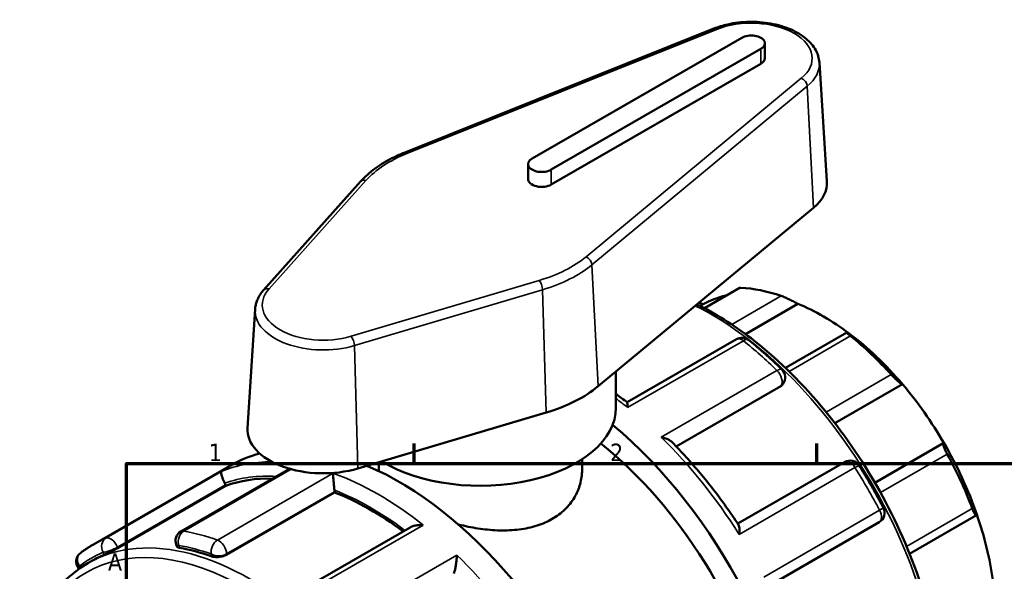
# Model space of a CAD drawing. Header units: millimetres. Extents: x -8 to 900, y -254 to 651.
# Tile 6 of 10: x 1 to 173, y 555 to 651. Entities that reach past the tile are written whole.
import ezdxf

# ---------------------------------------------------------------- set-up
doc = ezdxf.new("R2010")
doc.units = ezdxf.units.MM
for name, color, linetype, lineweight in [('Border (ANSI)', 7, 'Continuous', 70), ('Visible (ANSI)', 7, 'Continuous', 50), ('Visible Narrow (ANSI)', 7, 'Continuous', 35)]:
    doc.layers.add(name, color=color, linetype=linetype, lineweight=lineweight)
doc.styles.add('Note Text (ANSI)', font='tahoma.ttf')

# ---------------------------------------------------------------- blocks, each defined once
blk = doc.blocks.new('Borders Default Border')
at = {"layer": 'Border (ANSI)'}
for p, q in [((70.08, 574), (70.08, 577.45)), ((140.17, 574), (140.17, 577.45))]:
    blk.add_line(p, q, dxfattribs=at)
at = {"layer": 'Border (ANSI)', "flags": 128}
blk.add_lwpolyline([(20, 20), (20, 574), (821, 574), (821, 20), (20, 20)], dxfattribs=at)
at = {"layer": 'Border (ANSI)', "char_height": 3.05, "attachment_point": 7, "style": 'Note Text (ANSI)'}
for s, insert in [('1', (34.35, 574.4)), ('2', (104.2, 574.4)), ('A', (16.78, 555.35))]:
    blk.add_mtext(s, dxfattribs=dict(at, insert=insert))

msp = doc.modelspace()

# ---------------------------------------------------------------- linework, layer by layer
at = {"layer": 'Visible (ANSI)'}
for p, q in [((122.263, 649.616), (68.363, 628.036)), ((127.116, 648.024), (90.629, 627.013)), ((131.145, 644.463), (131.145, 647.063)), ((93.967, 625.091), (130.453, 646.102)), ((130.453, 643.502), (93.967, 622.491)), ((140.639, 643.739), (141.964, 623.078)), ((89.938, 623.452), (89.938, 626.052)), ((60.763, 623.02), (43.889, 604.15)), ((102.138, 587.423), (139.613, 618.462)), ((126.626, 604.501), (120.583, 601.021)), ((120.42, 601.694), (119.88, 601.383)), ((136.916, 601.739), (127.784, 596.48)), ((42.401, 600.821), (41.076, 580.16)), ((145.433, 596.781), (134.735, 590.621)), ((126.208, 595.611), (107.16, 584.642)), ((105.221, 583.702), (105.221, 589.977)), ((133.917, 587.447), (115.711, 576.963)), ((134.359, 587.875), (134.3, 587.792)), ((155.114, 587.77), (143.36, 581.001)), ((60.294, 573.127), (93.061, 582.845)), ((162.322, 577.564), (150.312, 570.648)), ((99.321, 574.713), (99.321, 572.832)), ((14.241, 559.925), (38.106, 573.668)), ((48.414, 573.07), (29.487, 562.171)), ((63.921, 574.203), (63.921, 572.832)), ((145.022, 574.243), (126.424, 563.533)), ((18.485, 559.3), (37.302, 570.135)), ((37.302, 570.135), (37.25, 570.269)), ((37.426, 558.138), (56.243, 568.973)), ((56.243, 568.973), (56.243, 569.093)), ((156.358, 558.287), (167.991, 564.987)), ((69.394, 562.894), (50.335, 551.919)), ((132.457, 553.083), (151.051, 563.791)), ((28.668, 559.85), (28.765, 559.6)), ((11.66, 555.739), (11.729, 555.653)), ((13.305, 556.663), (14.083, 557.111))]:
    msp.add_line(p, q, dxfattribs=at)
for centre, start, end in [((127.151, 593.973), 51.43668, 119.93599), ((132.811, 588.96), 324.97291, 45.64909), ((145.965, 572.605), 32.40826, 119.93599), ((150.108, 565.428), 299.93599, 27.59228), ((30.43, 560.533), 119.93599, 201.19789), ((13.133, 556.923), 127.29756, 218.80817)]:
    msp.add_arc(centre, 1.89, start, end, dxfattribs=at)
for centre, major_axis, ratio, start_param, end_param in [((128.785, 647.063), (2.36, 0), 0.5758617, 5.4977871, 8.6393798), ((128.785, 644.463), (2.36, 0), 0.5758617, 5.4977871, 6.2831853), ((92.298, 626.052), (-2.36, 0), 0.5758617, 5.4977871, 8.6393798), ((92.298, 623.452), (-2.36, 0), 0.5758617, 0, 2.3561945), ((128.785, 622.798), (13.189, 0), 0.5758617, 5.6756348, 6.3201086), ((140.035, 564.282), (-22.007, 38.216), 0.5780931, 5.6943142, 5.933446), ((141.371, 565.051), (-21.064, 36.578), 0.5780931, 6.1054024, 6.2778529), ((141.371, 565.051), (-21.064, 36.578), 0.5780931, 5.3499073, 5.6495344), ((141.371, 565.051), (-21.064, 36.578), 0.5780931, 5.0212158, 5.3499073), ((140.035, 564.282), (22.007, -38.216), 0.5780931, 1.924403, 2.1635348), ((81.621, 595.638), (24.989, 0), 0.5758617, 5.1879437, 5.6756348), ((141.371, 565.051), (-21.064, 36.578), 0.5780931, 4.7215888, 5.0212158), ((81.621, 583.702), (23.6, 0), 0.5758617, 3.8988777, 6.2831853), ((54.256, 579.88), (-13.189, 0), 0.5758617, 6.2462621, 8.3295363), ((95.692, 538.746), (29.443, -51.128), 0.5780931, 5.8321585, 8.4251511), ((95.692, 538.746), (26.499, -46.016), 0.5780931, 0, 2.1736438), ((141.371, 565.051), (-21.064, 36.578), 0.5780931, 4.3928973, 4.7215888), ((67.549, 522.54), (-29.443, 51.128), 0.5780931, 6.1226943, 6.2831853), ((140.035, 564.282), (22.007, -38.216), 0.5780931, 1.2960845, 1.5352163), ((67.549, 522.54), (29.443, -51.128), 0.5780931, 0, 2.4946215), ((62.5, 519.633), (-28.265, 49.083), 0.5780931, 5.940048, 6.1802125), ((36.092, 570.163), (-0.943, 1.638), 0.5780931, 4.4525233, 4.6251602), ((54.906, 569.863), (-0.943, 1.638), 0.5780931, 3.9289245, 4.1015614), ((62.5, 519.633), (-28.265, 49.083), 0.5780931, 5.357333, 5.6566137), ((141.371, 565.051), (-21.064, 36.578), 0.5780931, 4.0932703, 4.3928973), ((42.348, 508.027), (28.265, -49.083), 0.5780931, 2.5489019, 2.6909532), ((42.348, 508.027), (-28.265, 49.083), 0.5780931, 6.2140934, 6.2831853)]:
    msp.add_ellipse(centre, major_axis=major_axis, ratio=ratio, start_param=start_param, end_param=end_param, dxfattribs=at)
for points, knots in [([(140.639, 643.739), (140.592, 644.476), (140.371, 645.2), (139.608, 646.6), (139.039, 647.264), (137.573, 648.497), (136.644, 649.048), (134.549, 649.945), (133.378, 650.286), (130.935, 650.723), (129.663, 650.821), (127.136, 650.771), (125.881, 650.624), (123.842, 650.171), (123.026, 649.922), (122.263, 649.616)], [5.5347104, 5.5347104, 5.5347104, 5.5347104, 5.8018025, 5.8018025, 6.0979331, 6.0979331, 6.4293327, 6.4293327, 6.7674787, 6.7674787, 7.1027979, 7.1027979, 7.4369578, 7.4369578, 7.676134, 7.676134, 7.676134, 7.676134]), ([(68.363, 628.036), (67.736, 627.785), (67.13, 627.516), (65.962, 626.944), (65.4, 626.64), (64.326, 626), (63.813, 625.663), (62.843, 624.959), (62.385, 624.591), (61.529, 623.827), (61.13, 623.43), (60.763, 623.02)], [1.39294872, 1.39294872, 1.39294872, 1.39294872, 1.49048693, 1.49048693, 1.58802515, 1.58802515, 1.68556336, 1.68556336, 1.78310158, 1.78310158, 1.88063979, 1.88063979, 1.88063979, 1.88063979]), ([(43.889, 604.15), (43.717, 603.958), (43.557, 603.759), (43.265, 603.347), (43.133, 603.135), (42.898, 602.698), (42.795, 602.473), (42.624, 602.014), (42.554, 601.779), (42.451, 601.304), (42.417, 601.063), (42.401, 600.821)], [1.88063979, 1.88063979, 1.88063979, 1.88063979, 1.96836608, 1.96836608, 2.05609237, 2.05609237, 2.14381867, 2.14381867, 2.23154496, 2.23154496, 2.31927125, 2.31927125, 2.31927125, 2.31927125]), ([(126.93, 604.544), (126.844, 604.547), (126.771, 604.543), (126.678, 604.524), (126.649, 604.514), (126.626, 604.501)], [0.356387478, 0.356387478, 0.356387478, 0.356387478, 0.396580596, 0.396580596, 0.422588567, 0.422588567, 0.422588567, 0.422588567]), ([(136.916, 601.739), (136.735, 601.841), (136.514, 601.962), (136.006, 602.228), (135.717, 602.374), (135.194, 602.626), (134.93, 602.749), (134.553, 602.913), (134.431, 602.964), (134.203, 603.055), (134.098, 603.095), (134.005, 603.127)], [0.67957108, 0.67957108, 0.67957108, 0.67957108, 0.77142148, 0.77142148, 0.86922899, 0.86922899, 0.94961522, 0.94961522, 0.98980834, 0.98980834, 1.03000146, 1.03000146, 1.03000146, 1.03000146]), ([(119.326, 601.659), (122.477, 600.115), (125.641, 598.132), (132.987, 592.517), (137.108, 588.545), (144.683, 579.565), (148.136, 574.561), (154.035, 564.024), (156.482, 558.492), (160.124, 547.444), (161.318, 541.929), (162.321, 531.458), (162.127, 526.504), (161.175, 521.815), (161.119, 521.553), (161.061, 521.293)], [6.2090682, 6.2090682, 6.2090682, 6.2090682, 6.4447657, 6.4447657, 6.7684242, 6.7684242, 7.0914526, 7.0914526, 7.4142377, 7.4142377, 7.7373353, 7.7373353, 8.0610564, 8.0610564, 8.0803491, 8.0803491, 8.0803491, 8.0803491]), ([(146.065, 596.183), (145.972, 596.257), (145.886, 596.328), (145.735, 596.455), (145.67, 596.511), (145.51, 596.656), (145.453, 596.718), (145.413, 596.79), (145.443, 596.793), (145.588, 596.736), (145.698, 596.68), (145.826, 596.608)], [0.35638748, 0.35638748, 0.35638748, 0.35638748, 0.3965806, 0.3965806, 0.43677371, 0.43677371, 0.51715995, 0.51715995, 0.61496745, 0.61496745, 0.70681786, 0.70681786, 0.70681786, 0.70681786]), ([(128.329, 595.451), (128.724, 595.136), (129.117, 594.816), (129.901, 594.164), (130.291, 593.832), (131.069, 593.157), (131.456, 592.814), (132.227, 592.118), (132.611, 591.764), (133.374, 591.046), (133.754, 590.681), (134.132, 590.312)], [0.18918463, 0.18918463, 0.18918463, 0.18918463, 0.21823053, 0.21823053, 0.24727644, 0.24727644, 0.27632234, 0.27632234, 0.30536824, 0.30536824, 0.33441415, 0.33441415, 0.33441415, 0.33441415]), ([(155.114, 587.77), (155.028, 587.802), (154.91, 587.866), (154.615, 588.066), (154.434, 588.207), (154.081, 588.508), (153.893, 588.679), (153.605, 588.961), (153.507, 589.059), (153.318, 589.256), (153.226, 589.355), (153.14, 589.45)], [0.67957108, 0.67957108, 0.67957108, 0.67957108, 0.77142148, 0.77142148, 0.86922899, 0.86922899, 0.94961522, 0.94961522, 0.98980834, 0.98980834, 1.03000146, 1.03000146, 1.03000146, 1.03000146]), ([(107.169, 584.634), (107.181, 584.625), (107.193, 584.597), (107.218, 584.489), (107.23, 584.383), (107.246, 584.111), (107.25, 583.94), (107.25, 583.745), (107.25, 583.743), (107.25, 583.741)], [0.14642131, 0.14642131, 0.14642131, 0.14642131, 0.19541368, 0.19541368, 0.27605031, 0.27605031, 0.3607304, 0.3607304, 0.36159819, 0.36159819, 0.36159819, 0.36159819]), ([(113.097, 578.562), (113.1, 578.561), (113.103, 578.561), (113.378, 578.51), (113.644, 578.438), (114.132, 578.262), (114.358, 578.158), (114.719, 577.938), (114.865, 577.828), (114.984, 577.708)], [-0.00087618, -0.00087618, -0.00087618, -0.00087618, 0, 0, 0.08405627, 0.08405627, 0.16422341, 0.16422341, 0.22903701, 0.22903701, 0.22903701, 0.22903701]), ([(126.567, 563.315), (125.875, 564.368), (125.165, 565.406), (123.71, 567.447), (122.965, 568.451), (121.445, 570.418), (120.669, 571.382), (119.089, 573.267), (118.286, 574.188), (116.653, 575.984), (115.824, 576.858), (114.984, 577.708)], [5.59710492, 5.59710492, 5.59710492, 5.59710492, 5.66226728, 5.66226728, 5.72742963, 5.72742963, 5.79259199, 5.79259199, 5.85775434, 5.85775434, 5.9229167, 5.9229167, 5.9229167, 5.9229167]), ([(162.896, 575.636), (162.832, 575.754), (162.769, 575.874), (162.652, 576.111), (162.598, 576.228), (162.453, 576.56), (162.381, 576.757), (162.278, 577.1), (162.25, 577.256), (162.252, 577.471), (162.279, 577.536), (162.322, 577.564)], [0.35638748, 0.35638748, 0.35638748, 0.35638748, 0.3965806, 0.3965806, 0.43677371, 0.43677371, 0.51715995, 0.51715995, 0.61496745, 0.61496745, 0.70681786, 0.70681786, 0.70681786, 0.70681786]), ([(37.118, 570.564), (37.037, 570.721), (36.963, 570.88), (36.819, 571.213), (36.753, 571.381), (36.629, 571.737), (36.579, 571.912), (36.516, 572.202), (36.502, 572.319), (36.504, 572.503), (36.521, 572.568), (36.554, 572.604), (36.555, 572.605), (36.555, 572.605)], [0, 0, 0, 0, 0.05315368, 0.05315368, 0.11416315, 0.11416315, 0.19541368, 0.19541368, 0.27605031, 0.27605031, 0.3607304, 0.3607304, 0.36159819, 0.36159819, 0.36159819, 0.36159819]), ([(99.321, 572.832), (99.321, 572.041), (99.216, 571.221), (98.772, 569.605), (98.433, 568.808), (97.533, 567.313), (96.972, 566.614), (95.67, 565.368), (94.929, 564.821), (93.344, 563.908), (92.45, 563.513), (90.508, 562.891), (89.46, 562.664), (87.28, 562.386), (86.146, 562.334), (83.868, 562.383), (82.725, 562.484), (80.516, 562.794), (79.373, 563.014), (78.086, 563.327), (77.938, 563.364), (77.791, 563.402)], [4.0336959, 4.0336959, 4.0336959, 4.0336959, 4.3699412, 4.3699412, 4.7061865, 4.7061865, 5.0424317, 5.0424317, 5.378677, 5.378677, 5.7149223, 5.7149223, 6.0511676, 6.0511676, 6.3874129, 6.3874129, 6.7236582, 6.7236582, 7.0597475, 7.0597475, 7.1034437, 7.1034437, 7.1034437, 7.1034437]), ([(147.561, 573.618), (147.862, 573.143), (148.16, 572.665), (148.747, 571.704), (149.037, 571.221), (149.609, 570.25), (149.891, 569.762), (150.446, 568.781), (150.719, 568.289), (151.258, 567.299), (151.523, 566.802), (151.783, 566.304)], [0.7127834, 0.7127834, 0.7127834, 0.7127834, 0.74182931, 0.74182931, 0.77087521, 0.77087521, 0.79992112, 0.79992112, 0.82896702, 0.82896702, 0.85801292, 0.85801292, 0.85801292, 0.85801292]), ([(56.223, 569.37), (56.201, 569.525), (56.18, 569.693), (56.138, 570.07), (56.117, 570.273), (56.075, 570.732), (56.055, 570.981), (56.023, 571.43), (56.012, 571.633), (55.995, 571.997), (55.991, 572.159), (55.991, 572.292), (55.991, 572.293), (55.991, 572.295)], [0, 0, 0, 0, 0.05315368, 0.05315368, 0.11416315, 0.11416315, 0.19541368, 0.19541368, 0.27605031, 0.27605031, 0.3607304, 0.3607304, 0.36159819, 0.36159819, 0.36159819, 0.36159819]), ([(168.063, 565.123), (168.045, 565.039), (168.013, 564.985), (167.918, 564.971), (167.853, 565.017), (167.713, 565.2), (167.634, 565.331), (167.502, 565.599), (167.456, 565.7), (167.362, 565.919), (167.315, 566.038), (167.269, 566.16)], [0.67957108, 0.67957108, 0.67957108, 0.67957108, 0.77142148, 0.77142148, 0.86922899, 0.86922899, 0.94961522, 0.94961522, 0.98980834, 0.98980834, 1.03000146, 1.03000146, 1.03000146, 1.03000146]), ([(71.682, 563.259), (71.68, 563.259), (71.677, 563.259), (71.396, 563.29), (71.113, 563.297), (70.568, 563.262), (70.304, 563.223), (69.818, 563.094), (69.591, 563.007), (69.394, 562.894)], [-0.00087618, -0.00087618, -0.00087618, -0.00087618, 0, 0, 0.08405627, 0.08405627, 0.16422341, 0.16422341, 0.24012722, 0.24012722, 0.24012722, 0.24012722]), ([(126.567, 563.315), (126.624, 563.228), (126.666, 563.105), (126.725, 562.795), (126.739, 562.6), (126.737, 562.168), (126.72, 561.926), (126.687, 561.671), (126.687, 561.668), (126.686, 561.666)], [0.12447354, 0.12447354, 0.12447354, 0.12447354, 0.19541368, 0.19541368, 0.27605031, 0.27605031, 0.3607304, 0.3607304, 0.36159819, 0.36159819, 0.36159819, 0.36159819]), ([(11.988, 558.427), (12.132, 558.536), (12.277, 558.644), (12.57, 558.856), (12.718, 558.96), (13.016, 559.164), (13.166, 559.263), (13.469, 559.459), (13.622, 559.555), (13.93, 559.743), (14.085, 559.835), (14.241, 559.925)], [5.425172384, 5.425172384, 5.425172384, 5.425172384, 5.440082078, 5.440082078, 5.454991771, 5.454991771, 5.469901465, 5.469901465, 5.484811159, 5.484811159, 5.499720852, 5.499720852, 5.499720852, 5.499720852]), ([(18.485, 559.3), (18.318, 559.203), (18.113, 559.091), (17.678, 558.863), (17.448, 558.747), (17.025, 558.54), (16.803, 558.435), (16.41, 558.253), (16.238, 558.177), (16.109, 558.122)], [0, 0, 0, 0, 0.07111353, 0.07111353, 0.14222706, 0.14222706, 0.2146285, 0.2146285, 0.28702994, 0.28702994, 0.28702994, 0.28702994]), ([(29.263, 559.327), (29.101, 559.356), (28.963, 559.404), (28.82, 559.507), (28.784, 559.552), (28.765, 559.6)], [-0.28702994, -0.28702994, -0.28702994, -0.28702994, -0.2146285, -0.2146285, -0.17125216, -0.17125216, -0.17125216, -0.17125216]), ([(37.426, 558.138), (37.259, 558.041), (37.047, 557.952), (36.583, 557.816), (36.331, 557.769), (35.856, 557.722), (35.601, 557.719), (35.134, 557.762), (34.921, 557.807), (34.754, 557.867)], [0, 0, 0, 0, 0.07111353, 0.07111353, 0.14222706, 0.14222706, 0.2146285, 0.2146285, 0.28702994, 0.28702994, 0.28702994, 0.28702994]), ([(77.01, 554.85), (77.053, 554.961), (77.096, 555.096), (77.186, 555.425), (77.23, 555.618), (77.324, 556.082), (77.368, 556.355), (77.441, 556.878), (77.469, 557.133), (77.51, 557.622), (77.524, 557.859), (77.53, 558.076), (77.53, 558.078), (77.53, 558.08)], [0, 0, 0, 0, 0.05315368, 0.05315368, 0.11416315, 0.11416315, 0.19541368, 0.19541368, 0.27605031, 0.27605031, 0.3607304, 0.3607304, 0.36159819, 0.36159819, 0.36159819, 0.36159819]), ([(1.416, 535.308), (1.558, 536.647), (1.757, 537.949), (2.907, 543.617), (4.503, 547.503), (8.547, 553.16), (10.76, 555.197), (13.305, 556.663)], [4.82736227, 4.82736227, 4.82736227, 4.82736227, 4.91946376, 4.91946376, 5.24205359, 5.24205359, 5.49972085, 5.49972085, 5.49972085, 5.49972085])]:
    msp.add_open_spline(points, degree=3, knots=knots, dxfattribs=at)
for points in [[(120.42, 601.694), (120.189, 601.78), (119.929, 601.864), (119.658, 601.934)], [(134.3, 587.792), (134.202, 587.652), (134.068, 587.534), (133.917, 587.447)], [(107.169, 584.634), (106.522, 585.131), (105.873, 585.611), (105.221, 586.076)], [(63.924, 572.68), (63.922, 572.731), (63.921, 572.781), (63.921, 572.832)]]:
    msp.add_open_spline(points, degree=3, dxfattribs=at)
at = {"layer": 'Visible Narrow (ANSI)'}
for p, q in [((68.831, 627.896), (122.731, 649.477)), ((130.453, 643.502), (130.453, 646.102)), ((137.491, 640.977), (100.016, 609.938)), ((101.049, 608.548), (138.524, 639.587)), ((138.524, 639.587), (139.613, 618.462)), ((93.967, 622.491), (93.967, 625.091)), ((44.828, 604.34), (61.702, 623.21)), ((101.049, 608.548), (102.138, 587.423)), ((91.878, 605.833), (59.111, 596.116)), ((59.687, 594.495), (92.454, 604.213)), ((92.454, 604.213), (93.061, 582.845)), ((120.702, 600.958), (126.93, 604.544)), ((134.005, 603.127), (125.382, 598.162)), ((107.25, 583.741), (127.403, 595.346)), ((135.36, 590.018), (146.065, 596.183)), ((59.687, 594.495), (60.294, 573.127)), ((133.25, 590.167), (113.097, 578.562)), ((153.14, 589.45), (141.825, 582.935)), ((115.684, 576.992), (133.969, 587.521)), ((133.969, 587.521), (133.917, 587.447)), ((151.278, 568.946), (162.896, 575.636)), ((36.555, 572.605), (16.402, 561)), ((29.991, 562.245), (48.667, 573)), ((126.686, 561.666), (146.839, 573.271)), ((55.991, 572.295), (35.839, 560.69)), ((18.434, 559.434), (37.25, 570.269)), ((37.426, 558.258), (56.243, 569.093)), ((151.119, 565.857), (130.967, 554.252)), ((167.269, 566.16), (155.83, 559.573)), ((51.53, 551.654), (71.682, 563.259)), ((18.485, 559.3), (18.434, 559.434)), ((29.263, 559.327), (29.094, 559.764)), ((15.94, 558.558), (16.109, 558.122)), ((34.754, 558.258), (34.754, 557.867)), ((37.426, 558.138), (37.426, 558.258)), ((77.53, 558.08), (57.377, 546.475)), ((12.03, 555.863), (11.796, 556.153))]:
    msp.add_line(p, q, dxfattribs=at)
for centre, major_axis, ratio, start_param, end_param in [((128.785, 644.463), (10.604, 0), 0.5758617, 5.6756348, 8.4615322), ((122.731, 648.447), (-0.468, 1.17), 0.4667034, 5.574123, 6.2831853), ((128.785, 643.487), (11.863, 0), 0.5758617, 5.6756348, 6.3201086), ((137.491, 639.947), (-0.804, 0.97), 0.6712461, 3.8750291, 5.3934655), ((81.621, 617.303), (22.404, 0), 0.5758617, 2.1783469, 2.666038), ((68.831, 626.866), (-0.468, 1.17), 0.4667034, 5.574123, 6.2831853), ((61.702, 622.18), (-0.939, 0.84), 0.7268312, 5.2887506, 6.2831853), ((81.621, 617.303), (-22.404, 0), 0.5758617, 2.046351, 2.5340421), ((81.621, 616.327), (23.663, 0), 0.5758617, 5.1879437, 5.6756348), ((100.016, 608.908), (0.804, -0.97), 0.6712461, 0.7334364, 2.2518729), ((91.878, 604.803), (-0.358, 1.208), 0.374299, 4.0947263, 5.6131628), ((54.256, 601.545), (-10.604, 0), 0.5758617, 5.8076306, 8.3295363), ((44.828, 603.31), (-0.939, 0.84), 0.7268312, 5.2887506, 6.2831853), ((54.256, 600.568), (-11.863, 0), 0.5758617, 6.2462621, 8.3295363), ((121.671, 553.707), (28.265, -49.083), 0.5780931, 0.5835039, 2.4237773), ((59.111, 595.085), (-0.358, 1.208), 0.374299, 4.0947263, 5.6131628), ((127.151, 593.973), (-0.943, 1.638), 0.5780931, 5.3105362, 6.2831853), ((127.151, 593.973), (1.178, 1.478), 0.4594832, 0, 0.8620677), ((119.557, 552.489), (29.443, -51.128), 0.5780931, 2.0237141, 2.1689436), ((132.811, 588.96), (1.321, 1.351), 0.3570614, 0, 0.9034679), ((132.811, 588.96), (0.943, -1.638), 0.5780931, 0.2637331, 2.0237141), ((132.811, 588.96), (1.548, -1.085), 0.7877574, 5.930605, 6.2831853), ((99.404, 540.884), (29.443, -51.128), 0.5780931, 2.1689436, 2.2182583), ((99.404, 540.884), (29.443, -51.128), 0.5780931, 1.6453448, 2.0237141), ((63.837, 520.402), (-29.443, 51.128), 0.5780931, 5.9593838, 6.2125043), ((145.965, 572.605), (-0.943, 1.638), 0.5780931, 4.7869374, 6.2831853), ((145.965, 572.605), (1.596, 1.013), 0.060773, 0, 0.953094), ((119.557, 552.489), (29.443, -51.128), 0.5780931, 1.5001153, 1.6453448), ((62.5, 519.633), (-28.5, 49.491), 0.5780931, 5.9177095, 6.1794087), ((63.837, 520.402), (-29.443, 51.128), 0.5780931, 5.3105362, 5.6889055), ((62.5, 519.633), (28.5, -49.491), 0.5780931, 2.2095638, 2.5142173), ((150.108, 565.428), (0.943, -1.638), 0.5780931, 0, 1.5001153), ((150.108, 565.428), (1.675, 0.875), 0.0576257, 5.3299585, 6.2831853), ((40.679, 507.066), (-27.636, 47.991), 0.5780931, 2.4902403, 6.9337806), ((41.57, 507.58), (28.265, -49.083), 0.5780931, 0, 3.1415927), ((30.43, 560.533), (-0.943, 1.638), 0.5780931, 5.834135, 6.2831853), ((43.684, 508.797), (-29.443, 51.128), 0.5780931, 6.2125043, 6.2831853), ((17.276, 559.328), (-0.737, 1.74), 0.8139334, 0.0993541, 1.6701504), ((17.276, 559.328), (-0.943, 1.638), 0.5780931, 4.4525233, 6.2125043), ((30.43, 560.533), (0.324, 1.862), 0.7350753, 0.5497351, 2.1205314), ((43.684, 508.797), (-29.443, 51.128), 0.5780931, 5.6889055, 5.834135), ((36.09, 559.027), (-0.631, -1.781), 0.6760742, 3.8103963, 5.3811926), ((36.09, 559.027), (0.943, -1.638), 0.5780931, 0.7873319, 2.5473128), ((17.276, 559.328), (-1.762, -0.683), 0.2096643, 0.6325883, 2.2033847), ((30.43, 560.533), (-1.762, -0.683), 0.2096643, 0, 0.6325883), ((42.348, 508.027), (28.5, -49.491), 0.5780931, 2.5473128, 2.6925423), ((13.133, 556.923), (-1.145, 1.503), 0.8137045, 0, 1.4660543), ((42.348, 508.027), (-28.5, 49.491), 0.5780931, 6.2125043, 6.3577338), ((36.09, 559.027), (-1.89, 0), 0.5758617, 0.7853982, 2.3561945), ((63.837, 520.402), (-29.443, 51.128), 0.5780931, 4.7869374, 5.1653067), ((13.133, 556.923), (-1.473, -1.184), 0.2127125, 5.6501028, 6.2831853)]:
    msp.add_ellipse(centre, major_axis=major_axis, ratio=ratio, start_param=start_param, end_param=end_param, dxfattribs=at)

# ---------------------------------------------------------------- block references
msp.add_blockref('Borders Default Border', (0, 0))

doc.saveas('drawing.dxf')
